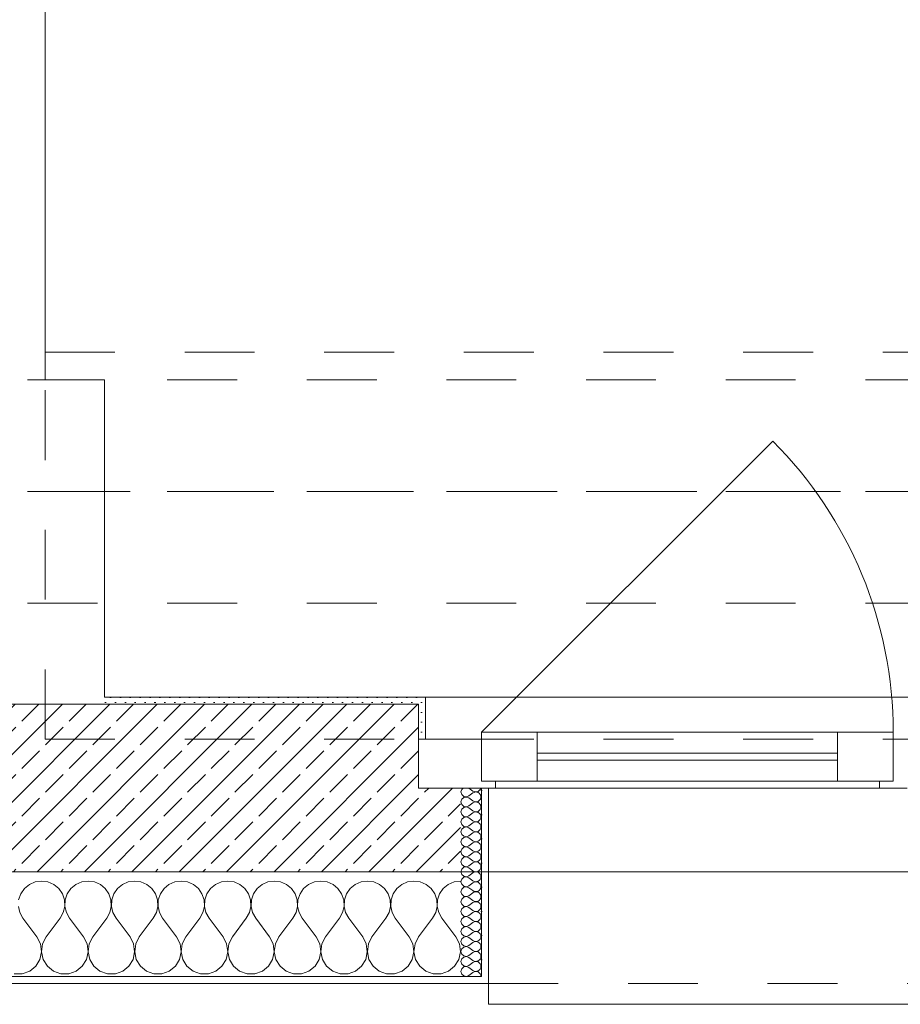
# Model space of a CAD drawing. Header units: metres. Extents: x -3.5 to 65.3, y -10.9 to 16.7.
# Tile 49 of 213: x 36.6 to 37.8, y -0.2 to 1.2. Entities that reach past the tile are written whole.
import ezdxf

# ---------------------------------------------------------------- set-up
doc = ezdxf.new("R2010")
doc.units = ezdxf.units.M
doc.header["$MEASUREMENT"] = 0
for name, pattern in [('Achse', [0.08, 0.04, -0.02, 0, -0.02]), ('Strichlinie doppelt', [0.218722, 0.105833, -0.042333, 0.028222, -0.042333]), ('Strichlinie eng', [0.046, 0.03, -0.016]), ('Untersicht', [0.04, 0.03, -0.01])]:
    doc.linetypes.add(name, pattern=pattern)
for name, color, linetype in [('102 - Bemaßung_ Beschriftung.Detail_ Ausschnitt', 7, 'Continuous'), ('451 - Universal.Achsen Raster', 7, 'Continuous'), ('603 - Struktur.Bodenplatte_ Decke Roh', 7, 'Continuous'), ('604 - Struktur.Wand Aussen', 7, 'Continuous'), ('608 - Struktur.Träger', 7, 'Continuous'), ('650 - Abdeckung.Fußboden Aufbau', 7, 'Continuous'), ('653 - Abdeckung.TB Verkofferung', 7, 'Continuous')]:
    doc.layers.add(name, color=color, linetype=linetype)
doc.styles.add('ERSTELLTER_STIL_1', font='txt')
doc.dimstyles.new('ERSTELLTER_STIL__3', dxfattribs={"dimtxt": 0.04, "dimasz": 0.02128, "dimexe": 0.18, "dimexo": 0.0625, "dimgap": 0, "dimtad": 1, "dimzin": 0, "dimdsep": 46, "dimtxsty": 'ERSTELLTER_STIL_1', "dimblk": 'ARROWHEAD_2', "dimblk1": 'ARROWHEAD_2', "dimblk2": 'ARROWHEAD_2', "dimcen": 0.09, "dimse1": 1, "dimse2": 1, "dimclrd": 7, "dimclre": 7, "dimclrt": 7, "dimazin": 0, "dimtfac": 1, "dimtdec": 4, "dimtmove": 0, "dimatfit": 3, "dimfxl": 1, "dimtolj": 1, "dimtzin": 0, "dimarcsym": 0})
pattern_1 = [(0, (0, 0), (0, 0.034641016), [0, -0.02]), (0, (0.01, 0.01732), (0, 0.034641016), [0, -0.02])]
pattern_2 = [(45, (0, 0), (-0.0070710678, 0.0070710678), [0, -0.01])]

# ---------------------------------------------------------------- blocks, each defined once
blk = doc.blocks.new('*X29')
at = {"layer": '604 - Struktur.Wand Aussen', "color": 7, "linetype": 'Continuous', "lineweight": 5}
for p, q in [((36.5825, -0.0133), (36.5754, -0.0192)), ((36.5909, -0.0096), (36.5825, -0.0133)), ((36.6, -0.0083), (36.5909, -0.0096)), ((36.6091, -0.0096), (36.6, -0.0083)), ((36.6175, -0.0133), (36.6091, -0.0096)), ((36.6246, -0.0192), (36.6175, -0.0133)), ((36.6491, -0.0133), (36.6421, -0.0192)), ((36.6576, -0.0096), (36.6491, -0.0133)), ((36.6667, -0.0083), (36.6576, -0.0096)), ((36.6758, -0.0096), (36.6667, -0.0083)), ((36.6842, -0.0133), (36.6758, -0.0096)), ((36.6913, -0.0192), (36.6842, -0.0133)), ((36.7158, -0.0133), (36.7087, -0.0192)), ((36.7242, -0.0096), (36.7158, -0.0133)), ((36.7333, -0.0083), (36.7242, -0.0096)), ((36.7424, -0.0096), (36.7333, -0.0083)), ((36.7509, -0.0133), (36.7424, -0.0096)), ((36.7579, -0.0192), (36.7509, -0.0133)), ((36.7825, -0.0133), (36.7754, -0.0192)), ((36.7909, -0.0096), (36.7825, -0.0133)), ((36.8, -0.0083), (36.7909, -0.0096)), ((36.8091, -0.0096), (36.8, -0.0083)), ((36.8175, -0.0133), (36.8091, -0.0096)), ((36.8246, -0.0192), (36.8175, -0.0133)), ((36.8491, -0.0133), (36.8421, -0.0192)), ((36.8576, -0.0096), (36.8491, -0.0133)), ((36.8667, -0.0083), (36.8576, -0.0096)), ((36.8758, -0.0096), (36.8667, -0.0083)), ((36.8842, -0.0133), (36.8758, -0.0096)), ((36.8913, -0.0192), (36.8842, -0.0133)), ((36.9158, -0.0133), (36.9087, -0.0192)), ((36.9242, -0.0096), (36.9158, -0.0133)), ((36.9333, -0.0083), (36.9242, -0.0096)), ((36.9424, -0.0096), (36.9333, -0.0083)), ((36.9509, -0.0133), (36.9424, -0.0096)), ((36.9579, -0.0192), (36.9509, -0.0133)), ((36.9825, -0.0133), (36.9754, -0.0192)), ((36.9909, -0.0096), (36.9825, -0.0133)), ((37, -0.0083), (36.9909, -0.0096)), ((37.0091, -0.0096), (37, -0.0083)), ((37.0175, -0.0133), (37.0091, -0.0096)), ((37.0246, -0.0192), (37.0175, -0.0133)), ((37.0491, -0.0133), (37.0421, -0.0192)), ((37.0576, -0.0096), (37.0491, -0.0133)), ((37.0667, -0.0083), (37.0576, -0.0096)), ((37.0758, -0.0096), (37.0667, -0.0083)), ((37.0842, -0.0133), (37.0758, -0.0096)), ((37.0913, -0.0192), (37.0842, -0.0133)), ((37.1158, -0.0133), (37.1087, -0.0192)), ((37.1242, -0.0096), (37.1158, -0.0133)), ((37.1333, -0.0083), (37.1242, -0.0096)), ((37.1424, -0.0096), (37.1333, -0.0083)), ((37.1509, -0.0133), (37.1424, -0.0096)), ((37.1579, -0.0192), (37.1509, -0.0133)), ((37.1825, -0.0133), (37.1754, -0.0192)), ((37.1909, -0.0096), (37.1825, -0.0133)), ((37.2, -0.0083), (37.1909, -0.0096)), ((36.5702, -0.0268), (36.5672, -0.0355)), ((36.5754, -0.0192), (36.5702, -0.0268)), ((36.6298, -0.0268), (36.6246, -0.0192)), ((36.6328, -0.0355), (36.6298, -0.0268)), ((36.6369, -0.0268), (36.6339, -0.0355)), ((36.6421, -0.0192), (36.6369, -0.0268)), ((36.6965, -0.0268), (36.6913, -0.0192)), ((36.6994, -0.0355), (36.6965, -0.0268)), ((36.7035, -0.0268), (36.7006, -0.0355)), ((36.7087, -0.0192), (36.7035, -0.0268)), ((36.7631, -0.0268), (36.7579, -0.0192)), ((36.7661, -0.0355), (36.7631, -0.0268)), ((36.7702, -0.0268), (36.7672, -0.0355)), ((36.7754, -0.0192), (36.7702, -0.0268)), ((36.8298, -0.0268), (36.8246, -0.0192)), ((36.8328, -0.0355), (36.8298, -0.0268)), ((36.8369, -0.0268), (36.8339, -0.0355)), ((36.8421, -0.0192), (36.8369, -0.0268)), ((36.8965, -0.0268), (36.8913, -0.0192)), ((36.8994, -0.0355), (36.8965, -0.0268)), ((36.9035, -0.0268), (36.9006, -0.0355)), ((36.9087, -0.0192), (36.9035, -0.0268)), ((36.9631, -0.0268), (36.9579, -0.0192)), ((36.9661, -0.0355), (36.9631, -0.0268)), ((36.9702, -0.0268), (36.9672, -0.0355)), ((36.9754, -0.0192), (36.9702, -0.0268)), ((37.0298, -0.0268), (37.0246, -0.0192)), ((37.0328, -0.0355), (37.0298, -0.0268)), ((37.0369, -0.0268), (37.0339, -0.0355)), ((37.0421, -0.0192), (37.0369, -0.0268)), ((37.0965, -0.0268), (37.0913, -0.0192)), ((37.0994, -0.0355), (37.0965, -0.0268)), ((37.1035, -0.0268), (37.1006, -0.0355)), ((37.1087, -0.0192), (37.1035, -0.0268)), ((37.1631, -0.0268), (37.1579, -0.0192)), ((37.1661, -0.0355), (37.1631, -0.0268)), ((37.1702, -0.0268), (37.1672, -0.0355)), ((37.1754, -0.0192), (37.1702, -0.0268)), ((36.6332, -0.0447), (36.6328, -0.0355)), ((36.6339, -0.0355), (36.6335, -0.0447)), ((36.6999, -0.0447), (36.6994, -0.0355)), ((36.7006, -0.0355), (36.7001, -0.0447)), ((36.7665, -0.0447), (36.7661, -0.0355)), ((36.7672, -0.0355), (36.7668, -0.0447)), ((36.8332, -0.0447), (36.8328, -0.0355)), ((36.8339, -0.0355), (36.8335, -0.0447)), ((36.8999, -0.0447), (36.8994, -0.0355)), ((36.9006, -0.0355), (36.9001, -0.0447)), ((36.9665, -0.0447), (36.9661, -0.0355)), ((36.9672, -0.0355), (36.9668, -0.0447)), ((37.0332, -0.0447), (37.0328, -0.0355)), ((37.0339, -0.0355), (37.0335, -0.0447)), ((37.0999, -0.0447), (37.0994, -0.0355)), ((37.1006, -0.0355), (37.1001, -0.0447)), ((37.1665, -0.0447), (37.1661, -0.0355)), ((37.1672, -0.0355), (37.1668, -0.0447)), ((36.5668, -0.0447), (36.5689, -0.0536)), ((36.5689, -0.0536), (36.5733, -0.0617)), ((36.6267, -0.0617), (36.6311, -0.0536)), ((36.6311, -0.0536), (36.6332, -0.0447)), ((36.6335, -0.0447), (36.6355, -0.0536)), ((36.6355, -0.0536), (36.64, -0.0617)), ((36.6933, -0.0617), (36.6978, -0.0536)), ((36.6978, -0.0536), (36.6999, -0.0447)), ((36.7001, -0.0447), (36.7022, -0.0536)), ((36.7022, -0.0536), (36.7067, -0.0617)), ((36.76, -0.0617), (36.7645, -0.0536)), ((36.7645, -0.0536), (36.7665, -0.0447)), ((36.7668, -0.0447), (36.7689, -0.0536)), ((36.7689, -0.0536), (36.7733, -0.0617)), ((36.8267, -0.0617), (36.8311, -0.0536)), ((36.8311, -0.0536), (36.8332, -0.0447)), ((36.8335, -0.0447), (36.8355, -0.0536)), ((36.8355, -0.0536), (36.84, -0.0617)), ((36.8933, -0.0617), (36.8978, -0.0536)), ((36.8978, -0.0536), (36.8999, -0.0447)), ((36.9001, -0.0447), (36.9022, -0.0536)), ((36.9022, -0.0536), (36.9067, -0.0617)), ((36.96, -0.0617), (36.9645, -0.0536)), ((36.9645, -0.0536), (36.9665, -0.0447)), ((36.9668, -0.0447), (36.9689, -0.0536)), ((36.9689, -0.0536), (36.9733, -0.0617)), ((37.0267, -0.0617), (37.0311, -0.0536)), ((37.0311, -0.0536), (37.0332, -0.0447)), ((37.0335, -0.0447), (37.0355, -0.0536)), ((37.0355, -0.0536), (37.04, -0.0617)), ((37.0933, -0.0617), (37.0978, -0.0536)), ((37.0978, -0.0536), (37.0999, -0.0447)), ((37.1001, -0.0447), (37.1022, -0.0536)), ((37.1022, -0.0536), (37.1067, -0.0617)), ((37.16, -0.0617), (37.1645, -0.0536)), ((37.1645, -0.0536), (37.1665, -0.0447)), ((37.1668, -0.0447), (37.1689, -0.0536)), ((37.1689, -0.0536), (37.1733, -0.0617)), ((36.5933, -0.0883), (36.5733, -0.0617)), ((36.6067, -0.0883), (36.6267, -0.0617)), ((36.66, -0.0883), (36.64, -0.0617)), ((36.6733, -0.0883), (36.6933, -0.0617)), ((36.7267, -0.0883), (36.7067, -0.0617)), ((36.74, -0.0883), (36.76, -0.0617)), ((36.7933, -0.0883), (36.7733, -0.0617)), ((36.8067, -0.0883), (36.8267, -0.0617)), ((36.86, -0.0883), (36.84, -0.0617)), ((36.8733, -0.0883), (36.8933, -0.0617)), ((36.9267, -0.0883), (36.9067, -0.0617)), ((36.94, -0.0883), (36.96, -0.0617)), ((36.9933, -0.0883), (36.9733, -0.0617)), ((37.0067, -0.0883), (37.0267, -0.0617)), ((37.06, -0.0883), (37.04, -0.0617)), ((37.0733, -0.0883), (37.0933, -0.0617)), ((37.1267, -0.0883), (37.1067, -0.0617)), ((37.14, -0.0883), (37.16, -0.0617)), ((37.1933, -0.0883), (37.1733, -0.0617)), ((36.5985, -0.0984), (36.5933, -0.0883)), ((36.6, -0.1096), (36.5985, -0.0984)), ((36.6015, -0.0984), (36.6, -0.1096)), ((36.6067, -0.0883), (36.6015, -0.0984)), ((36.6651, -0.0984), (36.66, -0.0883)), ((36.6666, -0.1096), (36.6651, -0.0984)), ((36.6682, -0.0984), (36.6667, -0.1096)), ((36.6733, -0.0883), (36.6682, -0.0984)), ((36.7318, -0.0984), (36.7267, -0.0883)), ((36.7333, -0.1096), (36.7318, -0.0984)), ((36.7349, -0.0984), (36.7334, -0.1096)), ((36.74, -0.0883), (36.7349, -0.0984)), ((36.7985, -0.0984), (36.7933, -0.0883)), ((36.8, -0.1096), (36.7985, -0.0984)), ((36.8015, -0.0984), (36.8, -0.1096)), ((36.8067, -0.0883), (36.8015, -0.0984)), ((36.8651, -0.0984), (36.86, -0.0883)), ((36.8666, -0.1096), (36.8651, -0.0984)), ((36.8682, -0.0984), (36.8667, -0.1096)), ((36.8733, -0.0883), (36.8682, -0.0984)), ((36.9318, -0.0984), (36.9267, -0.0883)), ((36.9333, -0.1096), (36.9318, -0.0984)), ((36.9349, -0.0984), (36.9334, -0.1096)), ((36.94, -0.0883), (36.9349, -0.0984)), ((36.9985, -0.0984), (36.9933, -0.0883)), ((37, -0.1096), (36.9985, -0.0984)), ((37.0015, -0.0984), (37, -0.1096)), ((37.0067, -0.0883), (37.0015, -0.0984)), ((37.0651, -0.0984), (37.06, -0.0883)), ((37.0666, -0.1096), (37.0651, -0.0984)), ((37.0682, -0.0984), (37.0667, -0.1096)), ((37.0733, -0.0883), (37.0682, -0.0984)), ((37.1318, -0.0984), (37.1267, -0.0883)), ((37.1333, -0.1096), (37.1318, -0.0984)), ((37.1349, -0.0984), (37.1334, -0.1096)), ((37.14, -0.0883), (37.1349, -0.0984)), ((37.1985, -0.0984), (37.1933, -0.0883)), ((37.2, -0.1096), (37.1985, -0.0984)), ((36.5976, -0.1207), (36.6, -0.1096)), ((36.6, -0.1096), (36.6024, -0.1207)), ((36.6643, -0.1207), (36.6666, -0.1096)), ((36.6667, -0.1096), (36.669, -0.1207)), ((36.731, -0.1207), (36.7333, -0.1096)), ((36.7334, -0.1096), (36.7357, -0.1207)), ((36.7976, -0.1207), (36.8, -0.1096)), ((36.8, -0.1096), (36.8024, -0.1207)), ((36.8643, -0.1207), (36.8666, -0.1096)), ((36.8667, -0.1096), (36.869, -0.1207)), ((36.931, -0.1207), (36.9333, -0.1096)), ((36.9334, -0.1096), (36.9357, -0.1207)), ((36.9976, -0.1207), (37, -0.1096)), ((37, -0.1096), (37.0024, -0.1207)), ((37.0643, -0.1207), (37.0666, -0.1096)), ((37.0667, -0.1096), (37.069, -0.1207)), ((37.131, -0.1207), (37.1333, -0.1096)), ((37.1334, -0.1096), (37.1357, -0.1207)), ((37.1976, -0.1207), (37.2, -0.1096)), ((36.5917, -0.1303), (36.5976, -0.1207)), ((36.6024, -0.1207), (36.6083, -0.1303)), ((36.6584, -0.1303), (36.6643, -0.1207)), ((36.669, -0.1207), (36.6749, -0.1303)), ((36.7251, -0.1303), (36.731, -0.1207)), ((36.7357, -0.1207), (36.7416, -0.1303)), ((36.7917, -0.1303), (36.7976, -0.1207)), ((36.8024, -0.1207), (36.8083, -0.1303)), ((36.8584, -0.1303), (36.8643, -0.1207)), ((36.869, -0.1207), (36.8749, -0.1303)), ((36.9251, -0.1303), (36.931, -0.1207)), ((36.9357, -0.1207), (36.9416, -0.1303)), ((36.9917, -0.1303), (36.9976, -0.1207)), ((37.0024, -0.1207), (37.0083, -0.1303)), ((37.0584, -0.1303), (37.0643, -0.1207)), ((37.069, -0.1207), (37.0749, -0.1303)), ((37.1251, -0.1303), (37.131, -0.1207)), ((37.1357, -0.1207), (37.1416, -0.1303)), ((37.1917, -0.1303), (37.1976, -0.1207)), ((36.5723, -0.1412), (36.583, -0.1374)), ((36.583, -0.1374), (36.5917, -0.1303)), ((36.6083, -0.1303), (36.617, -0.1374)), ((36.617, -0.1374), (36.6277, -0.1412)), ((36.639, -0.1412), (36.6496, -0.1374)), ((36.6496, -0.1374), (36.6584, -0.1303)), ((36.6749, -0.1303), (36.6837, -0.1374)), ((36.6837, -0.1374), (36.6943, -0.1412)), ((36.7057, -0.1412), (36.7163, -0.1374)), ((36.7163, -0.1374), (36.7251, -0.1303)), ((36.7416, -0.1303), (36.7504, -0.1374)), ((36.7504, -0.1374), (36.761, -0.1412)), ((36.7723, -0.1412), (36.783, -0.1374)), ((36.783, -0.1374), (36.7917, -0.1303)), ((36.8083, -0.1303), (36.817, -0.1374)), ((36.817, -0.1374), (36.8277, -0.1412)), ((36.839, -0.1412), (36.8496, -0.1374)), ((36.8496, -0.1374), (36.8584, -0.1303)), ((36.8749, -0.1303), (36.8837, -0.1374)), ((36.8837, -0.1374), (36.8943, -0.1412)), ((36.9057, -0.1412), (36.9163, -0.1374)), ((36.9163, -0.1374), (36.9251, -0.1303)), ((36.9416, -0.1303), (36.9504, -0.1374)), ((36.9504, -0.1374), (36.961, -0.1412)), ((36.9723, -0.1412), (36.983, -0.1374)), ((36.983, -0.1374), (36.9917, -0.1303)), ((37.0083, -0.1303), (37.017, -0.1374)), ((37.017, -0.1374), (37.0277, -0.1412)), ((37.039, -0.1412), (37.0496, -0.1374)), ((37.0496, -0.1374), (37.0584, -0.1303)), ((37.0749, -0.1303), (37.0837, -0.1374)), ((37.0837, -0.1374), (37.0943, -0.1412)), ((37.1057, -0.1412), (37.1163, -0.1374)), ((37.1163, -0.1374), (37.1251, -0.1303)), ((37.1416, -0.1303), (37.1504, -0.1374)), ((37.1504, -0.1374), (37.161, -0.1412)), ((37.1723, -0.1412), (37.183, -0.1374)), ((37.183, -0.1374), (37.1917, -0.1303)), ((36.561, -0.1412), (36.5723, -0.1412)), ((36.6277, -0.1412), (36.639, -0.1412)), ((36.6943, -0.1412), (36.7057, -0.1412)), ((36.761, -0.1412), (36.7723, -0.1412)), ((36.8277, -0.1412), (36.839, -0.1412)), ((36.8943, -0.1412), (36.9057, -0.1412)), ((36.961, -0.1412), (36.9723, -0.1412)), ((37.0277, -0.1412), (37.039, -0.1412)), ((37.0943, -0.1412), (37.1057, -0.1412)), ((37.161, -0.1412), (37.1723, -0.1412))]:
    blk.add_line(p, q, dxfattribs=at)
blk = doc.blocks.new('*X40')
at = {"layer": '604 - Struktur.Wand Aussen', "color": 7, "linetype": 'Continuous', "lineweight": 5}
for p, q in [((37.2018, 0.123), (37.2007, 0.1193)), ((37.2007, 0.1193), (37.2018, 0.1155)), ((37.2039, 0.125), (37.2018, 0.123)), ((37.2018, 0.1155), (37.2047, 0.1129)), ((37.2047, 0.1129), (37.2085, 0.1122)), ((37.2085, 0.1122), (37.2121, 0.1136)), ((37.2121, 0.125), (37.2179, 0.1207)), ((37.2121, 0.1136), (37.2179, 0.1179)), ((37.2179, 0.1207), (37.2196, 0.1198)), ((37.2196, 0.1188), (37.2179, 0.1179)), ((37.2196, 0.1198), (37.2215, 0.1193)), ((37.2215, 0.1193), (37.2196, 0.1188)), ((37.2215, 0.1193), (37.2235, 0.1194)), ((37.2235, 0.1192), (37.2215, 0.1193)), ((37.2235, 0.1194), (37.2253, 0.12)), ((37.2253, 0.1185), (37.2235, 0.1192)), ((37.2253, 0.12), (37.227, 0.1212)), ((37.227, 0.1174), (37.2253, 0.1185)), ((37.227, 0.1212), (37.2282, 0.1227)), ((37.2282, 0.1159), (37.227, 0.1174)), ((37.2282, 0.1227), (37.229, 0.1245)), ((37.229, 0.1141), (37.2282, 0.1159)), ((37.229, 0.1245), (37.2291, 0.125)), ((37.2293, 0.1121), (37.229, 0.1141)), ((37.2018, 0.1088), (37.2007, 0.105)), ((37.2007, 0.105), (37.2018, 0.1012)), ((37.2047, 0.1114), (37.2018, 0.1088)), ((37.2018, 0.1012), (37.2047, 0.0986)), ((37.2085, 0.1121), (37.2047, 0.1114)), ((37.2121, 0.1107), (37.2085, 0.1121)), ((37.2085, 0.0979), (37.2121, 0.0993)), ((37.2121, 0.1107), (37.2179, 0.1064)), ((37.2121, 0.0993), (37.2179, 0.1036)), ((37.2179, 0.1064), (37.2196, 0.1055)), ((37.2196, 0.1045), (37.2179, 0.1036)), ((37.2196, 0.1055), (37.2215, 0.105)), ((37.2215, 0.105), (37.2196, 0.1045)), ((37.2215, 0.105), (37.2235, 0.1051)), ((37.2235, 0.1049), (37.2215, 0.105)), ((37.2235, 0.1051), (37.2253, 0.1058)), ((37.2253, 0.1042), (37.2235, 0.1049)), ((37.2253, 0.1058), (37.227, 0.1069)), ((37.227, 0.1031), (37.2253, 0.1042)), ((37.227, 0.1069), (37.2282, 0.1084)), ((37.2282, 0.1016), (37.227, 0.1031)), ((37.2282, 0.1084), (37.229, 0.1102)), ((37.229, 0.0998), (37.2282, 0.1016)), ((37.229, 0.1102), (37.2293, 0.1121)), ((37.2293, 0.0979), (37.229, 0.0998)), ((37.2018, 0.0945), (37.2007, 0.0907)), ((37.2007, 0.0907), (37.2018, 0.087)), ((37.2047, 0.0971), (37.2018, 0.0945)), ((37.2018, 0.087), (37.2047, 0.0843)), ((37.2047, 0.0986), (37.2085, 0.0979)), ((37.2085, 0.0978), (37.2047, 0.0971)), ((37.2121, 0.0964), (37.2085, 0.0978)), ((37.2085, 0.0836), (37.2121, 0.085)), ((37.2121, 0.0964), (37.2179, 0.0921)), ((37.2121, 0.085), (37.2179, 0.0893)), ((37.2179, 0.0921), (37.2196, 0.0912)), ((37.2196, 0.0902), (37.2179, 0.0893)), ((37.2196, 0.0912), (37.2215, 0.0907)), ((37.2215, 0.0907), (37.2196, 0.0902)), ((37.2215, 0.0907), (37.2235, 0.0908)), ((37.2235, 0.0906), (37.2215, 0.0907)), ((37.2235, 0.0908), (37.2253, 0.0915)), ((37.2253, 0.09), (37.2235, 0.0906)), ((37.2253, 0.0915), (37.227, 0.0926)), ((37.227, 0.0888), (37.2253, 0.09)), ((37.227, 0.0926), (37.2282, 0.0941)), ((37.2282, 0.0873), (37.227, 0.0888)), ((37.2282, 0.0941), (37.229, 0.0959)), ((37.229, 0.0855), (37.2282, 0.0873)), ((37.229, 0.0959), (37.2293, 0.0979)), ((37.2293, 0.0836), (37.229, 0.0855)), ((37.2018, 0.0802), (37.2007, 0.0764)), ((37.2007, 0.0764), (37.2018, 0.0727)), ((37.2047, 0.0828), (37.2018, 0.0802)), ((37.2018, 0.0727), (37.2047, 0.07)), ((37.2047, 0.0843), (37.2085, 0.0836)), ((37.2085, 0.0835), (37.2047, 0.0828)), ((37.2121, 0.0821), (37.2085, 0.0835)), ((37.2085, 0.0693), (37.2121, 0.0707)), ((37.2121, 0.0821), (37.2179, 0.0779)), ((37.2121, 0.0707), (37.2179, 0.075)), ((37.2179, 0.0779), (37.2196, 0.0769)), ((37.2196, 0.076), (37.2179, 0.075)), ((37.2196, 0.0769), (37.2215, 0.0765)), ((37.2215, 0.0764), (37.2196, 0.076)), ((37.2215, 0.0765), (37.2235, 0.0766)), ((37.2235, 0.0763), (37.2215, 0.0764)), ((37.2235, 0.0766), (37.2253, 0.0772)), ((37.2253, 0.0757), (37.2235, 0.0763)), ((37.2253, 0.0772), (37.227, 0.0783)), ((37.227, 0.0746), (37.2253, 0.0757)), ((37.227, 0.0783), (37.2282, 0.0798)), ((37.2282, 0.073), (37.227, 0.0746)), ((37.2282, 0.0798), (37.229, 0.0816)), ((37.229, 0.0712), (37.2282, 0.073)), ((37.229, 0.0816), (37.2293, 0.0836)), ((37.2293, 0.0693), (37.229, 0.0712)), ((37.2018, 0.0659), (37.2007, 0.0621)), ((37.2007, 0.0621), (37.2018, 0.0584)), ((37.2047, 0.0685), (37.2018, 0.0659)), ((37.2018, 0.0584), (37.2047, 0.0558)), ((37.2047, 0.07), (37.2085, 0.0693)), ((37.2085, 0.0693), (37.2047, 0.0685)), ((37.2121, 0.0679), (37.2085, 0.0693)), ((37.2121, 0.0679), (37.2179, 0.0636)), ((37.2121, 0.0564), (37.2179, 0.0607)), ((37.2179, 0.0636), (37.2196, 0.0626)), ((37.2196, 0.0617), (37.2179, 0.0607)), ((37.2196, 0.0626), (37.2215, 0.0622)), ((37.2215, 0.0621), (37.2196, 0.0617)), ((37.2215, 0.0622), (37.2235, 0.0623)), ((37.2235, 0.062), (37.2215, 0.0621)), ((37.2235, 0.0623), (37.2253, 0.0629)), ((37.2253, 0.0614), (37.2235, 0.062)), ((37.2253, 0.0629), (37.227, 0.064)), ((37.227, 0.0603), (37.2253, 0.0614)), ((37.227, 0.064), (37.2282, 0.0655)), ((37.2282, 0.0588), (37.227, 0.0603)), ((37.2282, 0.0655), (37.229, 0.0673)), ((37.229, 0.057), (37.2282, 0.0588)), ((37.229, 0.0673), (37.2293, 0.0693)), ((37.2293, 0.055), (37.229, 0.057)), ((37.2018, 0.0516), (37.2007, 0.0479)), ((37.2007, 0.0479), (37.2018, 0.0441)), ((37.2047, 0.0542), (37.2018, 0.0516)), ((37.2018, 0.0441), (37.2047, 0.0415)), ((37.2047, 0.0558), (37.2085, 0.055)), ((37.2085, 0.055), (37.2047, 0.0542)), ((37.2085, 0.055), (37.2121, 0.0564)), ((37.2121, 0.0536), (37.2085, 0.055)), ((37.2121, 0.0536), (37.2179, 0.0493)), ((37.2121, 0.0421), (37.2179, 0.0464)), ((37.2179, 0.0493), (37.2196, 0.0483)), ((37.2196, 0.0474), (37.2179, 0.0464)), ((37.2196, 0.0483), (37.2215, 0.0479)), ((37.2215, 0.0478), (37.2196, 0.0474)), ((37.2215, 0.0479), (37.2235, 0.048)), ((37.2235, 0.0477), (37.2215, 0.0478)), ((37.2235, 0.048), (37.2253, 0.0486)), ((37.2253, 0.0471), (37.2235, 0.0477)), ((37.2253, 0.0486), (37.227, 0.0497)), ((37.227, 0.046), (37.2253, 0.0471)), ((37.227, 0.0497), (37.2282, 0.0512)), ((37.2282, 0.0445), (37.227, 0.046)), ((37.2282, 0.0512), (37.229, 0.053)), ((37.229, 0.0427), (37.2282, 0.0445)), ((37.229, 0.053), (37.2293, 0.055)), ((37.2293, 0.0407), (37.229, 0.0427)), ((37.2018, 0.0373), (37.2007, 0.0336)), ((37.2007, 0.0336), (37.2018, 0.0298)), ((37.2047, 0.04), (37.2018, 0.0373)), ((37.2018, 0.0298), (37.2047, 0.0272)), ((37.2047, 0.0415), (37.2085, 0.0407)), ((37.2085, 0.0407), (37.2047, 0.04)), ((37.2085, 0.0407), (37.2121, 0.0421)), ((37.2121, 0.0393), (37.2085, 0.0407)), ((37.2121, 0.0393), (37.2179, 0.035)), ((37.2121, 0.0279), (37.2179, 0.0321)), ((37.2179, 0.035), (37.2196, 0.034)), ((37.2196, 0.0331), (37.2179, 0.0321)), ((37.2196, 0.034), (37.2215, 0.0336)), ((37.2215, 0.0335), (37.2196, 0.0331)), ((37.2215, 0.0336), (37.2235, 0.0337)), ((37.2235, 0.0334), (37.2215, 0.0335)), ((37.2235, 0.0337), (37.2253, 0.0343)), ((37.2253, 0.0328), (37.2235, 0.0334)), ((37.2253, 0.0343), (37.227, 0.0354)), ((37.227, 0.0317), (37.2253, 0.0328)), ((37.227, 0.0354), (37.2282, 0.037)), ((37.2282, 0.0302), (37.227, 0.0317)), ((37.2282, 0.037), (37.229, 0.0388)), ((37.229, 0.0284), (37.2282, 0.0302)), ((37.229, 0.0388), (37.2293, 0.0407)), ((37.2293, 0.0264), (37.229, 0.0284)), ((37.2018, 0.023), (37.2007, 0.0193)), ((37.2007, 0.0193), (37.2018, 0.0155)), ((37.2047, 0.0257), (37.2018, 0.023)), ((37.2018, 0.0155), (37.2047, 0.0129)), ((37.2047, 0.0272), (37.2085, 0.0265)), ((37.2085, 0.0264), (37.2047, 0.0257)), ((37.2085, 0.0265), (37.2121, 0.0279)), ((37.2121, 0.025), (37.2085, 0.0264)), ((37.2121, 0.025), (37.2179, 0.0207)), ((37.2121, 0.0136), (37.2179, 0.0179)), ((37.2179, 0.0207), (37.2196, 0.0198)), ((37.2196, 0.0188), (37.2179, 0.0179)), ((37.2196, 0.0198), (37.2215, 0.0193)), ((37.2215, 0.0193), (37.2196, 0.0188)), ((37.2215, 0.0193), (37.2235, 0.0194)), ((37.2235, 0.0192), (37.2215, 0.0193)), ((37.2235, 0.0194), (37.2253, 0.02)), ((37.2253, 0.0185), (37.2235, 0.0192)), ((37.2253, 0.02), (37.227, 0.0212)), ((37.227, 0.0174), (37.2253, 0.0185)), ((37.227, 0.0212), (37.2282, 0.0227)), ((37.2282, 0.0159), (37.227, 0.0174)), ((37.2282, 0.0227), (37.229, 0.0245)), ((37.229, 0.0141), (37.2282, 0.0159)), ((37.229, 0.0245), (37.2293, 0.0264)), ((37.2018, 0.0088), (37.2007, 0.005)), ((37.2007, 0.005), (37.2018, 0.0012)), ((37.2047, 0.0114), (37.2018, 0.0088)), ((37.2018, 0.0012), (37.2047, -0.0014)), ((37.2047, 0.0129), (37.2085, 0.0122)), ((37.2085, 0.0121), (37.2047, 0.0114)), ((37.2085, 0.0122), (37.2121, 0.0136)), ((37.2121, 0.0107), (37.2085, 0.0121)), ((37.2121, 0.0107), (37.2179, 0.0064)), ((37.2121, -0.0007), (37.2179, 0.0036)), ((37.2179, 0.0064), (37.2196, 0.0055)), ((37.2196, 0.0045), (37.2179, 0.0036)), ((37.2196, 0.0055), (37.2215, 0.005)), ((37.2215, 0.005), (37.2196, 0.0045)), ((37.2215, 0.005), (37.2235, 0.0051)), ((37.2235, 0.0049), (37.2215, 0.005)), ((37.2235, 0.0051), (37.2253, 0.0058)), ((37.2253, 0.0042), (37.2235, 0.0049)), ((37.2253, 0.0058), (37.227, 0.0069)), ((37.227, 0.0031), (37.2253, 0.0042)), ((37.227, 0.0069), (37.2282, 0.0084)), ((37.2282, 0.0016), (37.227, 0.0031)), ((37.2282, 0.0084), (37.229, 0.0102)), ((37.229, -0.0002), (37.2282, 0.0016)), ((37.2293, 0.0121), (37.229, 0.0141)), ((37.229, 0.0102), (37.2293, 0.0121)), ((37.2018, -0.0055), (37.2007, -0.0093)), ((37.2007, -0.0093), (37.2018, -0.013)), ((37.2047, -0.0029), (37.2018, -0.0055)), ((37.2018, -0.013), (37.2047, -0.0157)), ((37.2047, -0.0014), (37.2085, -0.0021)), ((37.2085, -0.0022), (37.2047, -0.0029)), ((37.2085, -0.0021), (37.2121, -0.0007)), ((37.2121, -0.0036), (37.2085, -0.0022)), ((37.2121, -0.0036), (37.2179, -0.0079)), ((37.2121, -0.015), (37.2179, -0.0107)), ((37.2179, -0.0079), (37.2196, -0.0088)), ((37.2196, -0.0098), (37.2179, -0.0107)), ((37.2196, -0.0088), (37.2215, -0.0093)), ((37.2215, -0.0093), (37.2196, -0.0098)), ((37.2215, -0.0093), (37.2235, -0.0092)), ((37.2235, -0.0094), (37.2215, -0.0093)), ((37.2235, -0.0092), (37.2253, -0.0085)), ((37.2253, -0.01), (37.2235, -0.0094)), ((37.2253, -0.0085), (37.227, -0.0074)), ((37.227, -0.0112), (37.2253, -0.01)), ((37.227, -0.0074), (37.2282, -0.0059)), ((37.2282, -0.0127), (37.227, -0.0112)), ((37.2282, -0.0059), (37.229, -0.0041)), ((37.229, -0.0145), (37.2282, -0.0127)), ((37.2293, -0.0021), (37.229, -0.0002)), ((37.229, -0.0041), (37.2293, -0.0021)), ((37.2018, -0.0198), (37.2007, -0.0236)), ((37.2007, -0.0236), (37.2018, -0.0273)), ((37.2047, -0.0172), (37.2018, -0.0198)), ((37.2018, -0.0273), (37.2047, -0.03)), ((37.2047, -0.0157), (37.2085, -0.0164)), ((37.2085, -0.0165), (37.2047, -0.0172)), ((37.2085, -0.0164), (37.2121, -0.015)), ((37.2121, -0.0179), (37.2085, -0.0165)), ((37.2121, -0.0179), (37.2179, -0.0221)), ((37.2121, -0.0293), (37.2179, -0.025)), ((37.2179, -0.0221), (37.2196, -0.0231)), ((37.2196, -0.024), (37.2179, -0.025)), ((37.2196, -0.0231), (37.2215, -0.0235)), ((37.2215, -0.0236), (37.2196, -0.024)), ((37.2215, -0.0235), (37.2235, -0.0234)), ((37.2235, -0.0237), (37.2215, -0.0236)), ((37.2235, -0.0234), (37.2253, -0.0228)), ((37.2253, -0.0243), (37.2235, -0.0237)), ((37.2253, -0.0228), (37.227, -0.0217)), ((37.227, -0.0254), (37.2253, -0.0243)), ((37.227, -0.0217), (37.2282, -0.0202)), ((37.2282, -0.027), (37.227, -0.0254)), ((37.2282, -0.0202), (37.229, -0.0184)), ((37.229, -0.0288), (37.2282, -0.027)), ((37.2293, -0.0164), (37.229, -0.0145)), ((37.229, -0.0184), (37.2293, -0.0164)), ((37.2018, -0.0341), (37.2007, -0.0379)), ((37.2007, -0.0379), (37.2018, -0.0416)), ((37.2047, -0.0315), (37.2018, -0.0341)), ((37.2018, -0.0416), (37.2047, -0.0442)), ((37.2047, -0.03), (37.2085, -0.0307)), ((37.2085, -0.0307), (37.2047, -0.0315)), ((37.2085, -0.0307), (37.2121, -0.0293)), ((37.2121, -0.0321), (37.2085, -0.0307)), ((37.2121, -0.0321), (37.2179, -0.0364)), ((37.2121, -0.0436), (37.2179, -0.0393)), ((37.2179, -0.0364), (37.2196, -0.0374)), ((37.2196, -0.0383), (37.2179, -0.0393)), ((37.2196, -0.0374), (37.2215, -0.0378)), ((37.2215, -0.0379), (37.2196, -0.0383)), ((37.2215, -0.0378), (37.2235, -0.0377)), ((37.2235, -0.038), (37.2215, -0.0379)), ((37.2235, -0.0377), (37.2253, -0.0371)), ((37.2253, -0.0386), (37.2235, -0.038)), ((37.2253, -0.0371), (37.227, -0.036)), ((37.227, -0.0397), (37.2253, -0.0386)), ((37.227, -0.036), (37.2282, -0.0345)), ((37.2282, -0.0412), (37.227, -0.0397)), ((37.2282, -0.0345), (37.229, -0.0327)), ((37.229, -0.043), (37.2282, -0.0412)), ((37.2293, -0.0307), (37.229, -0.0288)), ((37.229, -0.0327), (37.2293, -0.0307)), ((37.2018, -0.0484), (37.2007, -0.0521)), ((37.2007, -0.0521), (37.2018, -0.0559)), ((37.2047, -0.0458), (37.2018, -0.0484)), ((37.2018, -0.0559), (37.2047, -0.0585)), ((37.2047, -0.0442), (37.2085, -0.045)), ((37.2085, -0.045), (37.2047, -0.0458)), ((37.2085, -0.045), (37.2121, -0.0436)), ((37.2121, -0.0464), (37.2085, -0.045)), ((37.2121, -0.0464), (37.2179, -0.0507)), ((37.2121, -0.0579), (37.2179, -0.0536)), ((37.2179, -0.0507), (37.2196, -0.0517)), ((37.2196, -0.0526), (37.2179, -0.0536)), ((37.2196, -0.0517), (37.2215, -0.0521)), ((37.2215, -0.0522), (37.2196, -0.0526)), ((37.2215, -0.0521), (37.2235, -0.052)), ((37.2235, -0.0523), (37.2215, -0.0522)), ((37.2235, -0.052), (37.2253, -0.0514)), ((37.2253, -0.0529), (37.2235, -0.0523)), ((37.2253, -0.0514), (37.227, -0.0503)), ((37.227, -0.054), (37.2253, -0.0529)), ((37.227, -0.0503), (37.2282, -0.0488)), ((37.2282, -0.0555), (37.227, -0.054)), ((37.2282, -0.0488), (37.229, -0.047)), ((37.229, -0.0573), (37.2282, -0.0555)), ((37.2293, -0.045), (37.229, -0.043)), ((37.229, -0.047), (37.2293, -0.045)), ((37.2018, -0.0627), (37.2007, -0.0664)), ((37.2007, -0.0664), (37.2018, -0.0702)), ((37.2047, -0.06), (37.2018, -0.0627)), ((37.2018, -0.0702), (37.2047, -0.0728)), ((37.2047, -0.0585), (37.2085, -0.0593)), ((37.2085, -0.0593), (37.2047, -0.06)), ((37.2085, -0.0593), (37.2121, -0.0579)), ((37.2121, -0.0607), (37.2085, -0.0593)), ((37.2121, -0.0607), (37.2179, -0.065)), ((37.2121, -0.0721), (37.2179, -0.0679)), ((37.2179, -0.065), (37.2196, -0.066)), ((37.2196, -0.0669), (37.2179, -0.0679)), ((37.2196, -0.066), (37.2215, -0.0664)), ((37.2215, -0.0665), (37.2196, -0.0669)), ((37.2215, -0.0664), (37.2235, -0.0663)), ((37.2235, -0.0666), (37.2215, -0.0665)), ((37.2235, -0.0663), (37.2253, -0.0657)), ((37.2253, -0.0672), (37.2235, -0.0666)), ((37.2253, -0.0657), (37.227, -0.0646)), ((37.227, -0.0683), (37.2253, -0.0672)), ((37.227, -0.0646), (37.2282, -0.063)), ((37.2282, -0.0698), (37.227, -0.0683)), ((37.2282, -0.063), (37.229, -0.0612)), ((37.229, -0.0716), (37.2282, -0.0698)), ((37.2293, -0.0593), (37.229, -0.0573)), ((37.229, -0.0612), (37.2293, -0.0593)), ((37.2018, -0.077), (37.2007, -0.0807)), ((37.2007, -0.0807), (37.2018, -0.0845)), ((37.2047, -0.0743), (37.2018, -0.077)), ((37.2018, -0.0845), (37.2047, -0.0871)), ((37.2047, -0.0728), (37.2085, -0.0735)), ((37.2085, -0.0736), (37.2047, -0.0743)), ((37.2085, -0.0735), (37.2121, -0.0721)), ((37.2121, -0.075), (37.2085, -0.0736)), ((37.2121, -0.075), (37.2179, -0.0793)), ((37.2121, -0.0864), (37.2179, -0.0821)), ((37.2179, -0.0793), (37.2196, -0.0802)), ((37.2196, -0.0812), (37.2179, -0.0821)), ((37.2196, -0.0802), (37.2215, -0.0807)), ((37.2215, -0.0807), (37.2196, -0.0812)), ((37.2215, -0.0807), (37.2235, -0.0806)), ((37.2235, -0.0808), (37.2215, -0.0807)), ((37.2235, -0.0806), (37.2253, -0.08)), ((37.2253, -0.0815), (37.2235, -0.0808)), ((37.2253, -0.08), (37.227, -0.0788)), ((37.227, -0.0826), (37.2253, -0.0815)), ((37.227, -0.0788), (37.2282, -0.0773)), ((37.2282, -0.0841), (37.227, -0.0826)), ((37.2282, -0.0773), (37.229, -0.0755)), ((37.229, -0.0859), (37.2282, -0.0841)), ((37.2293, -0.0736), (37.229, -0.0716)), ((37.229, -0.0755), (37.2293, -0.0736)), ((37.2018, -0.0912), (37.2007, -0.095)), ((37.2007, -0.095), (37.2018, -0.0988)), ((37.2047, -0.0886), (37.2018, -0.0912)), ((37.2018, -0.0988), (37.2047, -0.1014)), ((37.2047, -0.0871), (37.2085, -0.0878)), ((37.2085, -0.0879), (37.2047, -0.0886)), ((37.2085, -0.0878), (37.2121, -0.0864)), ((37.2121, -0.0893), (37.2085, -0.0879)), ((37.2121, -0.0893), (37.2179, -0.0936)), ((37.2121, -0.1007), (37.2179, -0.0964)), ((37.2179, -0.0936), (37.2196, -0.0945)), ((37.2196, -0.0955), (37.2179, -0.0964)), ((37.2196, -0.0945), (37.2215, -0.095)), ((37.2215, -0.095), (37.2196, -0.0955)), ((37.2215, -0.095), (37.2235, -0.0949)), ((37.2235, -0.0951), (37.2215, -0.095)), ((37.2235, -0.0949), (37.2253, -0.0942)), ((37.2253, -0.0958), (37.2235, -0.0951)), ((37.2253, -0.0942), (37.227, -0.0931)), ((37.227, -0.0969), (37.2253, -0.0958)), ((37.227, -0.0931), (37.2282, -0.0916)), ((37.2282, -0.0984), (37.227, -0.0969)), ((37.2282, -0.0916), (37.229, -0.0898)), ((37.229, -0.1002), (37.2282, -0.0984)), ((37.2293, -0.0879), (37.229, -0.0859)), ((37.229, -0.0898), (37.2293, -0.0879)), ((37.2018, -0.1055), (37.2007, -0.1093)), ((37.2007, -0.1093), (37.2018, -0.113)), ((37.2047, -0.1029), (37.2018, -0.1055)), ((37.2047, -0.1014), (37.2085, -0.1021)), ((37.2085, -0.1022), (37.2047, -0.1029)), ((37.2085, -0.1021), (37.2121, -0.1007)), ((37.2121, -0.1036), (37.2085, -0.1022)), ((37.2121, -0.1036), (37.2179, -0.1079)), ((37.2121, -0.115), (37.2179, -0.1107)), ((37.2179, -0.1079), (37.2196, -0.1088)), ((37.2196, -0.1098), (37.2179, -0.1107)), ((37.2196, -0.1088), (37.2215, -0.1093)), ((37.2215, -0.1093), (37.2196, -0.1098)), ((37.2215, -0.1093), (37.2235, -0.1092)), ((37.2235, -0.1094), (37.2215, -0.1093)), ((37.2235, -0.1092), (37.2253, -0.1085)), ((37.2253, -0.11), (37.2235, -0.1094)), ((37.2253, -0.1085), (37.227, -0.1074)), ((37.227, -0.1112), (37.2253, -0.11)), ((37.227, -0.1074), (37.2282, -0.1059)), ((37.2282, -0.1127), (37.227, -0.1112)), ((37.2282, -0.1059), (37.229, -0.1041)), ((37.229, -0.1145), (37.2282, -0.1127)), ((37.2293, -0.1021), (37.229, -0.1002)), ((37.229, -0.1041), (37.2293, -0.1021)), ((37.2018, -0.1198), (37.2007, -0.1236)), ((37.2007, -0.1236), (37.2018, -0.1273)), ((37.2018, -0.113), (37.2047, -0.1157)), ((37.2047, -0.1172), (37.2018, -0.1198)), ((37.2047, -0.1157), (37.2085, -0.1164)), ((37.2085, -0.1165), (37.2047, -0.1172)), ((37.2085, -0.1164), (37.2121, -0.115)), ((37.2121, -0.1179), (37.2085, -0.1165)), ((37.2121, -0.1179), (37.2179, -0.1221)), ((37.2121, -0.1293), (37.2179, -0.125)), ((37.2179, -0.1221), (37.2196, -0.1231)), ((37.2196, -0.124), (37.2179, -0.125)), ((37.2196, -0.1231), (37.2215, -0.1235)), ((37.2215, -0.1236), (37.2196, -0.124)), ((37.2215, -0.1235), (37.2235, -0.1234)), ((37.2235, -0.1237), (37.2215, -0.1236)), ((37.2235, -0.1234), (37.2253, -0.1228)), ((37.2253, -0.1243), (37.2235, -0.1237)), ((37.2253, -0.1228), (37.227, -0.1217)), ((37.227, -0.1254), (37.2253, -0.1243)), ((37.227, -0.1217), (37.2282, -0.1202)), ((37.2282, -0.127), (37.227, -0.1254)), ((37.2282, -0.1202), (37.229, -0.1184)), ((37.229, -0.1288), (37.2282, -0.127)), ((37.2293, -0.1164), (37.229, -0.1145)), ((37.229, -0.1184), (37.2293, -0.1164)), ((37.2018, -0.1341), (37.2007, -0.1379)), ((37.2007, -0.1379), (37.2018, -0.1416)), ((37.2018, -0.1273), (37.2047, -0.13)), ((37.2047, -0.1315), (37.2018, -0.1341)), ((37.2047, -0.13), (37.2085, -0.1307)), ((37.2085, -0.1307), (37.2047, -0.1315)), ((37.2085, -0.1307), (37.2121, -0.1293)), ((37.2121, -0.1321), (37.2085, -0.1307)), ((37.2121, -0.1321), (37.2179, -0.1364)), ((37.2121, -0.1436), (37.2179, -0.1393)), ((37.2179, -0.1364), (37.2196, -0.1374)), ((37.2196, -0.1383), (37.2179, -0.1393)), ((37.2196, -0.1374), (37.2215, -0.1378)), ((37.2215, -0.1379), (37.2196, -0.1383)), ((37.2215, -0.1378), (37.2235, -0.1377)), ((37.2235, -0.138), (37.2215, -0.1379)), ((37.2235, -0.1377), (37.2253, -0.1371)), ((37.2253, -0.1386), (37.2235, -0.138)), ((37.2253, -0.1371), (37.227, -0.136)), ((37.227, -0.1397), (37.2253, -0.1386)), ((37.227, -0.136), (37.2282, -0.1345)), ((37.2282, -0.1412), (37.227, -0.1397)), ((37.2282, -0.1345), (37.229, -0.1327)), ((37.2293, -0.1307), (37.229, -0.1288)), ((37.229, -0.1327), (37.2293, -0.1307)), ((37.2018, -0.1416), (37.2047, -0.1442)), ((37.2047, -0.1442), (37.2085, -0.145)), ((37.2085, -0.145), (37.2121, -0.1436)), ((37.229, -0.143), (37.2282, -0.1412)), ((37.2293, -0.145), (37.229, -0.143))]:
    blk.add_line(p, q, dxfattribs=at)
blk = doc.blocks.new('*D216')
at = {"layer": '102 - Bemaßung_ Beschriftung.Detail_ Ausschnitt', "color": 7, "linetype": 'Continuous', "lineweight": 5}
for p, q in [((40.736, 0.255), (40.694, 0.255)), ((40.701, 0.2631), (40.729, 0.2469)), ((40.715, 0.245), (40.715, 0.255)), ((40.736, 0.245), (40.694, 0.245)), ((40.701, 0.2531), (40.729, 0.2369)), ((40.715, 0.2313), (40.715, 0.245))]:
    blk.add_line(p, q, dxfattribs=at)
at = {"layer": '102 - Bemaßung_ Beschriftung.Detail_ Ausschnitt', "color": 7, "lineweight": 5, "insert": (40.707, 0.2066), "char_height": 0.04, "attachment_point": 7, "rotation": 90, "style": 'ERSTELLTER_STIL_1'}
blk.add_mtext('\\A1;{\\pql;\\fArial|b0|i0|c0|p38;1}', dxfattribs=at)
blk = doc.blocks.new('ARROWHEAD_2')
at = {"color": 0, "linetype": 'Continuous', "lineweight": 0}
for p, q in [((0, 0), (-1, 0)), ((-0.378, -0.655), (0.378, 0.655))]:
    blk.add_line(p, q, dxfattribs=at)

msp = doc.modelspace()

# ---------------------------------------------------------------- hatches: boundary and pattern name
at = {"layer": '604 - Struktur.Wand Aussen', "linetype": 'Continuous', "lineweight": 0, "true_color": 0x000000}
h = msp.add_hatch(dxfattribs=at)
h.set_pattern_fill('Gips_0001', color=18, style=0, pattern_type=2)
h.set_pattern_definition(pattern_2)
h.paths.add_polyline_path([(36.69, 0.255), (36.69, 0.245), (37.14, 0.245), (37.14, 0.255)])
h = msp.add_hatch(dxfattribs=at)
h.set_pattern_fill('Gips_0001', color=18, style=0, pattern_type=2)
h.set_pattern_definition(pattern_2)
h.paths.add_polyline_path([(37.14, 0.195), (37.15, 0.195), (37.15, 0.255), (37.14, 0.255)])
h = msp.add_hatch(dxfattribs=at)
h.set_pattern_fill('Beton__Stahlbeton_0001', color=18, style=0, pattern_type=2)
h.set_pattern_definition([(45, (0, 0), (-0.033941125, 0.033941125), []), (45, (-0.01697, 0.01697), (-0.033941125, 0.033941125), [0.036, -0.012])])
h.paths.add_polyline_path([(35.88, 0.125), (35.88, 0.005), (37.2, 0.005), (37.2, 0.125), (37.14, 0.125), (37.14, 0.195), (37.14, 0.245), (35.94, 0.245), (35.94, 0.195), (35.94, 0.125)])
h = msp.add_hatch(dxfattribs=at)
h.set_pattern_fill('Verputz_0001', color=18, style=0, pattern_type=2)
h.set_pattern_definition(pattern_1)
h.paths.add_polyline_path([(37.23, 0.125), (37.23, -0.155), (37.24, -0.155), (37.24, 0.125)])
h = msp.add_hatch(dxfattribs=at)
h.set_pattern_fill('Verputz_0001', color=18, style=0, pattern_type=2)
h.set_pattern_definition(pattern_1)
h.paths.add_polyline_path([(35.85, -0.145), (35.85, -0.155), (37.23, -0.155), (37.23, -0.145)])

# ---------------------------------------------------------------- linework, layer by layer
at = {"layer": '451 - Universal.Achsen Raster', "color": 160, "linetype": 'Strichlinie doppelt', "lineweight": 9, "true_color": 0x3232ff}
msp.add_line((64.935, 0.55), (-3.175, 0.55), dxfattribs=at)
at = {"layer": '603 - Struktur.Bodenplatte_ Decke Roh', "color": 7, "linetype": 'Continuous', "lineweight": 18, "flags": 128}
msp.add_lwpolyline([(-0.015, 0.005), (43.73, 0.005)], dxfattribs=at)
at = {"layer": '604 - Struktur.Wand Aussen', "color": 7, "linetype": 'Continuous', "lineweight": 9}
for p, q in [((37.23, 0.205), (37.6472, 0.6222)), ((37.15, 0.255), (39.53, 0.255)), ((37.24, -0.155), (37.24, -0.185)), ((37.24, -0.185), (39.44, -0.185))]:
    msp.add_line(p, q, dxfattribs=at)
at = {"layer": '604 - Struktur.Wand Aussen', "color": 7, "linetype": 'Continuous', "lineweight": 5}
for p, q in [((37.14, 0.255), (37.15, 0.255)), ((37.15, 0.245), (37.15, 0.255)), ((37.15, 0.245), (37.15, 0.255)), ((37.15, 0.195), (37.15, 0.245)), ((37.15, 0.195), (37.15, 0.245)), ((37.14, 0.195), (37.15, 0.195)), ((37.14, 0.195), (37.15, 0.195)), ((37.14, 0.195), (37.15, 0.195)), ((37.2, 0.125), (37.23, 0.125)), ((37.2, 0.125), (37.23, 0.125)), ((37.2, 0.125), (37.23, 0.125)), ((37.23, 0.125), (37.24, 0.125)), ((37.23, 0.125), (37.23, -0.145)), ((37.23, -0.145), (37.23, 0.125)), ((37.23, 0.125), (37.24, 0.125)), ((37.23, 0.125), (37.24, 0.125)), ((37.24, 0.005), (37.24, 0.125)), ((37.24, 0.005), (37.24, 0.125)), ((37.24, -0.005), (37.24, 0.005)), ((37.24, -0.005), (37.24, 0.005)), ((37.24, -0.145), (37.24, -0.005)), ((37.24, -0.145), (37.24, -0.005)), ((35.88, -0.145), (37.2, -0.145)), ((37.2, -0.145), (37.23, -0.145)), ((37.23, -0.155), (37.24, -0.155)), ((37.24, -0.155), (37.24, -0.145)), ((37.24, -0.155), (37.24, -0.145))]:
    msp.add_line(p, q, dxfattribs=at)
at = {"layer": '604 - Struktur.Wand Aussen', "color": 7, "linetype": 'Strichlinie eng', "lineweight": 9}
for p, q in [((37.15, 0.255), (39.53, 0.255)), ((37.24, -0.155), (39.44, -0.155))]:
    msp.add_line(p, q, dxfattribs=at)
at = {"layer": '604 - Struktur.Wand Aussen', "color": 7, "linetype": 'Continuous', "lineweight": 13}
for p, q in [((37.14, 0.245), (35.94, 0.245)), ((37.14, 0.245), (37.14, 0.195)), ((37.23, 0.135), (37.23, 0.205)), ((37.23, 0.205), (37.31, 0.205)), ((37.31, 0.205), (37.74, 0.205)), ((37.31, 0.205), (37.31, 0.135)), ((37.74, 0.135), (37.74, 0.205)), ((37.74, 0.205), (37.82, 0.205)), ((37.82, 0.205), (37.82, 0.135)), ((37.14, 0.125), (37.14, 0.195)), ((37.14, 0.195), (37.23, 0.195)), ((37.14, 0.125), (37.14, 0.195)), ((37.14, 0.125), (37.14, 0.195)), ((37.23, 0.195), (37.23, 0.135)), ((37.82, 0.135), (37.82, 0.195)), ((37.82, 0.195), (37.84, 0.195)), ((37.31, 0.175), (37.74, 0.175)), ((37.74, 0.165), (37.31, 0.165)), ((37.23, 0.135), (37.25, 0.135)), ((37.31, 0.135), (37.23, 0.135)), ((37.25, 0.135), (37.25, 0.125)), ((37.74, 0.135), (37.31, 0.135)), ((37.82, 0.135), (37.74, 0.135)), ((37.8, 0.125), (37.8, 0.135)), ((37.8, 0.135), (37.82, 0.135)), ((37.14, 0.125), (37.2, 0.125)), ((37.25, 0.125), (37.14, 0.125)), ((37.14, 0.125), (37.2, 0.125)), ((37.14, 0.125), (37.2, 0.125)), ((37.8, 0.125), (37.25, 0.125)), ((37.84, 0.125), (37.8, 0.125)), ((35.88, 0.005), (37.2, 0.005))]:
    msp.add_line(p, q, dxfattribs=at)
at = {"layer": '604 - Struktur.Wand Aussen', "color": 7, "linetype": 'Continuous', "lineweight": 5, "flags": 128}
for points in [[(37.14, 0.255), (36.69, 0.255)], [(35.85, -0.155), (37.23, -0.155)]]:
    msp.add_lwpolyline(points, dxfattribs=at)
at = {"layer": '604 - Struktur.Wand Aussen', "color": 7, "linetype": 'Continuous', "lineweight": 9}
msp.add_arc((37.23, 0.205), 0.59, 0, 45, dxfattribs=at)
msp.add_point((37.15, 0.255), dxfattribs=at)
at = {"layer": '608 - Struktur.Träger', "color": 7, "linetype": 'Untersicht', "lineweight": 13}
for p, q in [((0.38, 0.71), (61.88, 0.71)), ((0.38, 0.39), (61.88, 0.39))]:
    msp.add_line(p, q, dxfattribs=at)
at = {"layer": '608 - Struktur.Träger', "color": 7, "linetype": 'Achse', "lineweight": 9}
msp.add_line((0.38, 0.55), (61.88, 0.55), dxfattribs=at)
at = {"layer": '650 - Abdeckung.Fußboden Aufbau', "color": 7, "linetype": 'Continuous', "lineweight": 13, "flags": 128}
msp.add_lwpolyline([(36.605, 5.814), (36.605, 0.71), (36.69, 0.71), (36.69, 0.255), (39.97, 0.255), (39.97, 0.71), (40.015, 0.71), (40.015, 5.19), (39.97, 5.19), (39.97, 5.814), (38.88, 5.814)], dxfattribs=at)
msp.add_lwpolyline([(36.605, 5.814), (36.605, 0.71), (36.69, 0.71), (36.69, 0.255), (39.97, 0.255), (39.97, 0.71), (40.015, 0.71), (40.015, 5.19), (39.97, 5.19), (39.97, 5.814), (38.88, 5.814)], dxfattribs=at)
at = {"layer": '653 - Abdeckung.TB Verkofferung', "color": 7, "linetype": 'Untersicht', "lineweight": 9}
for p, q in [((36.605, 0.7495), (40.015, 0.7495)), ((36.605, 0.195), (36.605, 0.7495)), ((36.605, 0.195), (40.015, 0.195))]:
    msp.add_line(p, q, dxfattribs=at)

# ---------------------------------------------------------------- block references
at = {"layer": '604 - Struktur.Wand Aussen', "color": 7, "lineweight": 18}
for name in ['*X40', '*X29']:
    msp.add_blockref(name, (0, 0), dxfattribs=at)

# ---------------------------------------------------------------- dimensions: what is measured, and where the dimension line sits
at = {"layer": '102 - Bemaßung_ Beschriftung.Detail_ Ausschnitt', "color": 7, "linetype": 'Continuous', "lineweight": 5}
dim = msp.add_linear_dim(base=(40.715, 0.255), p1=(31.13, 0.245), p2=(40.415, 0.255), angle=90, dimstyle='ERSTELLTER_STIL__3', dxfattribs=at)
dim.commit()
dim.dimension.update_dxf_attribs({"geometry": '*D216', "text_midpoint": (40.687, 0.2218), "dimtype": 160, "text_rotation": 90})

doc.saveas('drawing.dxf')
